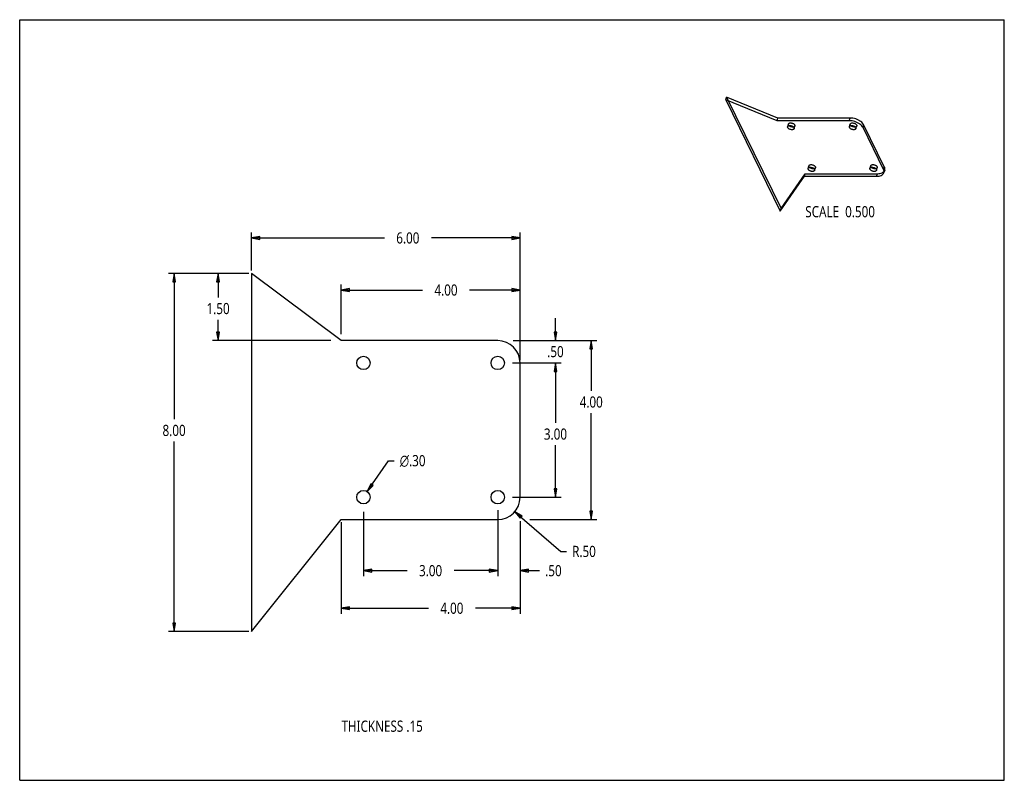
# Model space of a CAD drawing. Header units: inches. Extents: x 0 to 22, y 0 to 17.
import ezdxf

# ---------------------------------------------------------------- set-up
doc = ezdxf.new("R2010")
doc.units = ezdxf.units.IN
doc.header["$LTSCALE"] = 1.21
doc.header["$MEASUREMENT"] = 0
doc.layers.get('0').update_dxf_attribs({"linetype": 'CONTINUOUS'})
for name, color, linetype in [('BRACKET_00001DIM', 7, 'CONTINUOUS'), ('BRACKET_00001FORMAT', 7, 'CONTINUOUS'), ('BRACKET_00001SHAPE', 7, 'CONTINUOUS'), ('BRACKET_00001TEXT', 7, 'CONTINUOUS')]:
    doc.layers.add(name, color=color, linetype=linetype)
doc.styles.get("Standard").update_dxf_attribs({"font": 'MALGUN', "width": 0.8})
doc.styles.add('TEXTSTYLE_1', font='gdt', dxfattribs={"width": 0.8})
doc.dimstyles.new('DIMSTYLE_1', dxfattribs={"dimtxt": 0.25, "dimasz": 0.1875, "dimexe": 0.125, "dimexo": 0.0625, "dimgap": 0.125, "dimtad": 0, "dimtih": 1, "dimtoh": 1, "dimzin": 4, "dimdsep": 46, "dimtxsty": 'Standard', "dimblk": 'CLOSED', "dimblk1": 'CLOSED', "dimblk2": 'CLOSED', "dimcen": 0.09, "dimazin": 1, "dimtfac": 1, "dimtofl": 0, "dimtmove": 0, "dimatfit": 3, "dimldrblk": 'CLOSED', "dimfxl": 0, "dimtolj": 1, "dimtzin": 4, "dimarcsym": 0})
doc.dimstyles.new('DIMSTYLE_2', dxfattribs={"dimtxt": 0.25, "dimasz": 0.1875, "dimexe": 0.125, "dimexo": 0.0625, "dimgap": 0.09, "dimtad": 0, "dimtih": 1, "dimtoh": 1, "dimzin": 4, "dimdsep": 46, "dimtxsty": 'Standard', "dimblk": 'CLOSED', "dimblk1": 'CLOSED', "dimblk2": 'CLOSED', "dimcen": 0.09, "dimazin": 1, "dimtfac": 1, "dimtofl": 0, "dimtmove": 0, "dimatfit": 3, "dimldrblk": 'CLOSED', "dimfxl": 0, "dimtolj": 1, "dimtzin": 4, "dimarcsym": 0})
doc.dimstyles.new('DIMSTYLE_3', dxfattribs={"dimtxt": 0.25, "dimasz": 0.1875, "dimexe": 0.125, "dimexo": 0.0625, "dimgap": 0.09, "dimtad": 0, "dimtih": 1, "dimtoh": 1, "dimzin": 4, "dimdsep": 46, "dimtxsty": 'Standard', "dimblk": 'CLOSED', "dimblk1": 'CLOSED', "dimblk2": 'CLOSED', "dimcen": 0.09, "dimazin": 1, "dimtfac": 1, "dimtofl": 0, "dimtmove": 0, "dimatfit": 1, "dimldrblk": 'CLOSED', "dimfxl": 0, "dimtolj": 1, "dimtzin": 4, "dimarcsym": 0})

# ---------------------------------------------------------------- blocks, each defined once
blk = doc.blocks.new('_CLOSED')
at = {"color": 0, "linetype": 'ByBlock'}
for p, q in [((0, 0), (-1, 0.17)), ((-1, 0.17), (-1, -0.17)), ((-1, -0.17), (0, 0)), ((-1, 0), (0, 0))]:
    blk.add_line(p, q, dxfattribs=at)
blk = doc.blocks.new('*D1')
at = {"layer": 'BRACKET_00001DIM', "color": 2, "linetype": 'Continuous'}
for p, q in [((7.181, 9.971), (7.181, 11.083)), ((11.181, 9.582), (11.181, 11.083)), ((7.181, 10.958), (9, 10.958)), ((11.181, 10.958), (10.05, 10.958))]:
    blk.add_line(p, q, dxfattribs=at)
at = {"layer": 'BRACKET_00001DIM', "color": 2, "linetype": 'Continuous', "xscale": 0.1875, "yscale": 0.1875, "zscale": 0.1875, "rotation": 180}
blk.add_blockref('_CLOSED', (7.181, 10.958), dxfattribs=at)
at = {"layer": 'BRACKET_00001DIM', "color": 2, "linetype": 'Continuous', "xscale": 0.1875, "yscale": 0.1875, "zscale": 0.1875}
blk.add_blockref('_CLOSED', (11.181, 10.958), dxfattribs=at)
at = {"layer": 'BRACKET_00001DIM', "color": 2, "linetype": 'Continuous', "insert": (9.525, 11.083), "char_height": 0.25, "width": 0.8, "attachment_point": 2, "line_spacing_factor": 0.9}
blk.add_mtext('4.00', dxfattribs=at)
blk = doc.blocks.new('*D2')
at = {"layer": 'BRACKET_00001DIM', "color": 2, "linetype": 'Continuous'}
for p, q in [((11.061, 6.003), (12.094, 5.116)), ((12.094, 5.116), (12.219, 5.116))]:
    blk.add_line(p, q, dxfattribs=at)
at = {"layer": 'BRACKET_00001DIM', "color": 2, "linetype": 'Continuous', "xscale": 0.1875, "yscale": 0.1875, "zscale": 0.1875, "rotation": 139.3607784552}
blk.add_blockref('_CLOSED', (11.061, 6.003), dxfattribs=at)
at = {"layer": 'BRACKET_00001DIM', "color": 2, "linetype": 'Continuous', "insert": (12.344, 5.241), "char_height": 0.25, "width": 0.8, "attachment_point": 1, "line_spacing_factor": 0.9}
blk.add_mtext('R.50', dxfattribs=at)
blk = doc.blocks.new('*D3')
at = {"layer": 'BRACKET_00001DIM', "color": 2, "linetype": 'Continuous'}
for p, q in [((5.181, 11.391), (5.181, 12.247)), ((5.181, 12.122), (8.148, 12.122)), ((11.181, 12.122), (9.198, 12.122)), ((11.181, 9.391), (11.181, 12.247))]:
    blk.add_line(p, q, dxfattribs=at)
at = {"layer": 'BRACKET_00001DIM', "color": 2, "linetype": 'Continuous', "xscale": 0.1875, "yscale": 0.1875, "zscale": 0.1875, "rotation": 180}
blk.add_blockref('_CLOSED', (5.181, 12.122), dxfattribs=at)
at = {"layer": 'BRACKET_00001DIM', "color": 2, "linetype": 'Continuous', "xscale": 0.1875, "yscale": 0.1875, "zscale": 0.1875}
blk.add_blockref('_CLOSED', (11.181, 12.122), dxfattribs=at)
at = {"layer": 'BRACKET_00001DIM', "color": 2, "linetype": 'Continuous', "insert": (8.673, 12.247), "char_height": 0.25, "width": 0.8, "attachment_point": 2, "line_spacing_factor": 0.9}
blk.add_mtext('6.00', dxfattribs=at)
blk = doc.blocks.new('*D4')
at = {"layer": 'BRACKET_00001DIM', "color": 2, "linetype": 'Continuous'}
for p, q in [((5.119, 11.328), (3.325, 11.328)), ((3.45, 11.328), (3.45, 8.07)), ((3.45, 3.328), (3.45, 7.57)), ((5.119, 3.328), (3.325, 3.328))]:
    blk.add_line(p, q, dxfattribs=at)
at = {"layer": 'BRACKET_00001DIM', "color": 2, "linetype": 'Continuous', "xscale": 0.1875, "yscale": 0.1875, "zscale": 0.1875}
for p, rotation in [((3.45, 11.328), 90), ((3.45, 3.328), 270)]:
    blk.add_blockref('_CLOSED', p, dxfattribs=dict(at, rotation=rotation))
at = {"layer": 'BRACKET_00001DIM', "color": 2, "linetype": 'Continuous', "insert": (3.45, 7.945), "char_height": 0.25, "width": 0.8, "attachment_point": 2, "line_spacing_factor": 0.9}
blk.add_mtext('8.00', dxfattribs=at)
blk = doc.blocks.new('*D5')
at = {"layer": 'BRACKET_00001DIM', "color": 2, "linetype": 'Continuous'}
for p, q in [((5.119, 11.328), (4.308, 11.328)), ((4.433, 11.328), (4.433, 10.794)), ((4.433, 9.828), (4.433, 10.294)), ((6.952, 9.828), (4.308, 9.828))]:
    blk.add_line(p, q, dxfattribs=at)
at = {"layer": 'BRACKET_00001DIM', "color": 2, "linetype": 'Continuous', "xscale": 0.1875, "yscale": 0.1875, "zscale": 0.1875}
for p, rotation in [((4.433, 11.328), 90), ((4.433, 9.828), 270)]:
    blk.add_blockref('_CLOSED', p, dxfattribs=dict(at, rotation=rotation))
at = {"layer": 'BRACKET_00001DIM', "color": 2, "linetype": 'Continuous', "insert": (4.433, 10.669), "char_height": 0.25, "width": 0.8, "attachment_point": 2, "line_spacing_factor": 0.9}
blk.add_mtext('1.50', dxfattribs=at)
blk = doc.blocks.new('*D6')
at = {"layer": 'BRACKET_00001DIM', "color": 2, "linetype": 'Continuous'}
for p, q in [((11.029, 9.828), (12.895, 9.828)), ((12.77, 9.828), (12.77, 8.705)), ((12.77, 5.828), (12.77, 8.205)), ((11.397, 5.828), (12.895, 5.828))]:
    blk.add_line(p, q, dxfattribs=at)
at = {"layer": 'BRACKET_00001DIM', "color": 2, "linetype": 'Continuous', "xscale": 0.1875, "yscale": 0.1875, "zscale": 0.1875}
for p, rotation in [((12.77, 9.828), 90), ((12.77, 5.828), 270)]:
    blk.add_blockref('_CLOSED', p, dxfattribs=dict(at, rotation=rotation))
at = {"layer": 'BRACKET_00001DIM', "color": 2, "linetype": 'Continuous', "insert": (12.77, 8.58), "char_height": 0.25, "width": 0.8, "attachment_point": 2, "line_spacing_factor": 0.9}
blk.add_mtext('4.00', dxfattribs=at)
blk = doc.blocks.new('*D7')
at = {"layer": 'BRACKET_00001DIM', "color": 2, "linetype": 'Continuous'}
for p, q in [((7.181, 5.766), (7.181, 3.721)), ((11.181, 5.792), (11.181, 3.721)), ((7.181, 3.846), (9.131, 3.846)), ((11.181, 3.846), (10.181, 3.846))]:
    blk.add_line(p, q, dxfattribs=at)
at = {"layer": 'BRACKET_00001DIM', "color": 2, "linetype": 'Continuous', "xscale": 0.1875, "yscale": 0.1875, "zscale": 0.1875, "rotation": 180}
blk.add_blockref('_CLOSED', (7.181, 3.846), dxfattribs=at)
at = {"layer": 'BRACKET_00001DIM', "color": 2, "linetype": 'Continuous', "xscale": 0.1875, "yscale": 0.1875, "zscale": 0.1875}
blk.add_blockref('_CLOSED', (11.181, 3.846), dxfattribs=at)
at = {"layer": 'BRACKET_00001DIM', "color": 2, "linetype": 'Continuous', "insert": (9.656, 3.971), "char_height": 0.25, "width": 0.8, "attachment_point": 2, "line_spacing_factor": 0.9}
blk.add_mtext('4.00', dxfattribs=at)
blk = doc.blocks.new('*D8')
at = {"layer": 'BRACKET_00001DIM', "color": 2, "linetype": 'Continuous'}
for p, q in [((10.681, 6.038), (10.681, 4.561)), ((11.181, 5.792), (11.181, 4.561)), ((10.681, 4.686), (10.181, 4.686)), ((11.181, 4.686), (11.617, 4.686))]:
    blk.add_line(p, q, dxfattribs=at)
at = {"layer": 'BRACKET_00001DIM', "color": 2, "linetype": 'Continuous', "xscale": 0.1875, "yscale": 0.1875, "zscale": 0.1875}
blk.add_blockref('_CLOSED', (10.681, 4.686), dxfattribs=at)
at = {"layer": 'BRACKET_00001DIM', "color": 2, "linetype": 'Continuous', "xscale": 0.1875, "yscale": 0.1875, "zscale": 0.1875, "rotation": 180}
blk.add_blockref('_CLOSED', (11.181, 4.686), dxfattribs=at)
at = {"layer": 'BRACKET_00001DIM', "color": 2, "linetype": 'Continuous', "insert": (11.742, 4.811), "char_height": 0.25, "width": 0.6, "attachment_point": 1, "line_spacing_factor": 0.9}
blk.add_mtext('.50', dxfattribs=at)
blk = doc.blocks.new('*D9')
at = {"layer": 'BRACKET_00001DIM', "color": 2, "linetype": 'Continuous'}
for p, q in [((11.971, 9.828), (11.971, 10.328)), ((11.029, 9.828), (12.096, 9.828)), ((11.008, 9.328), (12.096, 9.328)), ((11.971, 9.328), (11.971, 8.828))]:
    blk.add_line(p, q, dxfattribs=at)
at = {"layer": 'BRACKET_00001DIM', "color": 2, "linetype": 'Continuous', "xscale": 0.1875, "yscale": 0.1875, "zscale": 0.1875}
for p, rotation in [((11.971, 9.828), 270), ((11.971, 9.328), 90)]:
    blk.add_blockref('_CLOSED', p, dxfattribs=dict(at, rotation=rotation))
at = {"layer": 'BRACKET_00001DIM', "color": 2, "linetype": 'Continuous', "insert": (11.971, 9.707), "char_height": 0.25, "width": 0.6, "attachment_point": 2, "line_spacing_factor": 0.9}
blk.add_mtext('.50', dxfattribs=at)
blk = doc.blocks.new('*D10')
at = {"layer": 'BRACKET_00001DIM', "color": 2, "linetype": 'Continuous'}
for p, q in [((7.767, 6.452), (8.243, 7.144)), ((8.243, 7.144), (8.368, 7.144))]:
    blk.add_line(p, q, dxfattribs=at)
at = {"layer": 'BRACKET_00001DIM', "color": 2, "linetype": 'Continuous', "xscale": 0.1875, "yscale": 0.1875, "zscale": 0.1875, "rotation": 235.4583890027}
blk.add_blockref('_CLOSED', (7.767, 6.452), dxfattribs=at)
at = {"layer": 'BRACKET_00001DIM', "color": 2, "linetype": 'Continuous', "insert": (8.493, 7.269), "char_height": 0.25, "width": 0.93333, "attachment_point": 1, "line_spacing_factor": 0.9, "style": 'TEXTSTYLE_1'}
blk.add_mtext('{\\fgdt;n}\\fMALGUN;.30', dxfattribs=at)
blk = doc.blocks.new('*D11')
at = {"layer": 'BRACKET_00001DIM', "color": 2, "linetype": 'Continuous'}
for p, q in [((7.681, 5.997), (7.681, 4.561)), ((10.681, 6.038), (10.681, 4.561)), ((7.681, 4.686), (8.656, 4.686)), ((10.681, 4.686), (9.706, 4.686))]:
    blk.add_line(p, q, dxfattribs=at)
at = {"layer": 'BRACKET_00001DIM', "color": 2, "linetype": 'Continuous', "xscale": 0.1875, "yscale": 0.1875, "zscale": 0.1875, "rotation": 180}
blk.add_blockref('_CLOSED', (7.681, 4.686), dxfattribs=at)
at = {"layer": 'BRACKET_00001DIM', "color": 2, "linetype": 'Continuous', "xscale": 0.1875, "yscale": 0.1875, "zscale": 0.1875}
blk.add_blockref('_CLOSED', (10.681, 4.686), dxfattribs=at)
at = {"layer": 'BRACKET_00001DIM', "color": 2, "linetype": 'Continuous', "insert": (9.181, 4.811), "char_height": 0.25, "width": 0.8, "attachment_point": 2, "line_spacing_factor": 0.9}
blk.add_mtext('3.00', dxfattribs=at)
blk = doc.blocks.new('*D12')
at = {"layer": 'BRACKET_00001DIM', "color": 2, "linetype": 'Continuous'}
for p, q in [((11.008, 9.328), (12.096, 9.328)), ((11.971, 9.328), (11.971, 7.988)), ((11.971, 6.328), (11.971, 7.488)), ((11.008, 6.328), (12.096, 6.328))]:
    blk.add_line(p, q, dxfattribs=at)
at = {"layer": 'BRACKET_00001DIM', "color": 2, "linetype": 'Continuous', "xscale": 0.1875, "yscale": 0.1875, "zscale": 0.1875}
for p, rotation in [((11.971, 9.328), 90), ((11.971, 6.328), 270)]:
    blk.add_blockref('_CLOSED', p, dxfattribs=dict(at, rotation=rotation))
at = {"layer": 'BRACKET_00001DIM', "color": 2, "linetype": 'Continuous', "insert": (11.971, 7.863), "char_height": 0.25, "width": 0.8, "attachment_point": 2, "line_spacing_factor": 0.9}
blk.add_mtext('3.00', dxfattribs=at)

msp = doc.modelspace()

# ---------------------------------------------------------------- linework, layer by layer
at = {"layer": 'BRACKET_00001FORMAT', "color": 7, "linetype": 'Continuous'}
for p, q in [((0, 0), (0, 17)), ((0, 17), (22, 17)), ((22, 0), (22, 17)), ((0, 0), (22, 0))]:
    msp.add_line(p, q, dxfattribs=at)
at = {"layer": 'BRACKET_00001SHAPE', "color": 7, "linetype": 'Continuous'}
for p, q in [((15.775, 15.209), (15.793, 15.268)), ((15.775, 15.209), (16.995, 12.723)), ((16.925, 14.743), (15.775, 15.209)), ((15.793, 15.268), (17.013, 12.781)), ((16.943, 14.802), (15.793, 15.268)), ((16.925, 14.743), (16.943, 14.802)), ((18.537, 14.743), (16.925, 14.743)), ((18.555, 14.802), (16.943, 14.802)), ((18.537, 14.743), (18.555, 14.802)), ((17.16, 14.61), (17.178, 14.668)), ((17.303, 14.565), (17.321, 14.624)), ((18.541, 14.61), (18.559, 14.668)), ((18.685, 14.565), (18.703, 14.624)), ((18.843, 14.587), (18.861, 14.646)), ((19.301, 13.655), (18.843, 14.587)), ((19.319, 13.714), (18.861, 14.646)), ((17.617, 13.677), (17.635, 13.736)), ((17.761, 13.633), (17.779, 13.692)), ((18.999, 13.677), (19.017, 13.736)), ((19.142, 13.633), (19.16, 13.692)), ((19.301, 13.655), (19.319, 13.714)), ((19.328, 13.64), (19.309, 13.581)), ((16.995, 12.723), (17.535, 13.5)), ((17.013, 12.781), (17.553, 13.558)), ((17.535, 13.5), (17.553, 13.558)), ((17.535, 13.5), (19.147, 13.5)), ((17.553, 13.558), (19.165, 13.558)), ((19.147, 13.5), (19.165, 13.558)), ((16.995, 12.723), (17.013, 12.781)), ((5.181, 11.328), (5.181, 3.328)), ((7.181, 9.828), (5.181, 11.328)), ((10.681, 9.828), (7.181, 9.828)), ((11.181, 6.328), (11.181, 9.328)), ((5.181, 3.328), (7.181, 5.828)), ((7.181, 5.828), (10.681, 5.828))]:
    msp.add_line(p, q, dxfattribs=at)
for centre in [(7.681, 9.328), (10.681, 9.328), (7.681, 6.328), (10.681, 6.328)]:
    msp.add_circle(centre, 0.15, dxfattribs=at)
for centre, start, end in [((10.681, 9.328), 0, 90), ((10.681, 6.328), 270, 360)]:
    msp.add_arc(centre, 0.5, start, end, dxfattribs=at)
for points, knots in [([(18.843, 14.587), (18.836, 14.602), (18.815, 14.631), (18.774, 14.668), (18.722, 14.699), (18.662, 14.724), (18.6, 14.739), (18.558, 14.743), (18.537, 14.743)], [0, 0, 0, 0, 0.136133, 0.292005, 0.463624, 0.644239, 0.825767, 1, 1, 1, 1]), ([(18.861, 14.646), (18.854, 14.661), (18.834, 14.69), (18.792, 14.726), (18.74, 14.758), (18.681, 14.782), (18.618, 14.798), (18.576, 14.802), (18.555, 14.802)], [0, 0, 0, 0, 0.136133, 0.292005, 0.463624, 0.644239, 0.825767, 1, 1, 1, 1]), ([(17.162, 14.587), (17.16, 14.592), (17.158, 14.6), (17.16, 14.613), (17.169, 14.624), (17.182, 14.631), (17.2, 14.634), (17.219, 14.634), (17.239, 14.63), (17.259, 14.623), (17.277, 14.614), (17.291, 14.602), (17.298, 14.592), (17.3, 14.587)], [0, 0, 0, 0, 0.072486, 0.137771, 0.205837, 0.284886, 0.377605, 0.482158, 0.594013, 0.707305, 0.815932, 0.914594, 1, 1, 1, 1]), ([(17.3, 14.587), (17.302, 14.583), (17.305, 14.575), (17.303, 14.562), (17.294, 14.551), (17.28, 14.544), (17.263, 14.541), (17.244, 14.541), (17.223, 14.545), (17.203, 14.552), (17.186, 14.561), (17.172, 14.573), (17.165, 14.583), (17.162, 14.587)], [0, 0, 0, 0, 0.072486, 0.137771, 0.205837, 0.284886, 0.377605, 0.482158, 0.594013, 0.707305, 0.815932, 0.914594, 1, 1, 1, 1]), ([(17.18, 14.646), (17.178, 14.65), (17.176, 14.659), (17.178, 14.672), (17.187, 14.683), (17.201, 14.69), (17.218, 14.693), (17.237, 14.693), (17.258, 14.689), (17.277, 14.682), (17.295, 14.672), (17.309, 14.66), (17.316, 14.651), (17.319, 14.646)], [0, 0, 0, 0, 0.072486, 0.137771, 0.205837, 0.284886, 0.377605, 0.482158, 0.594013, 0.707305, 0.815932, 0.914594, 1, 1, 1, 1]), ([(17.319, 14.646), (17.321, 14.642), (17.323, 14.634), (17.321, 14.62), (17.312, 14.61), (17.298, 14.603), (17.281, 14.599), (17.262, 14.6), (17.241, 14.603), (17.222, 14.61), (17.204, 14.62), (17.19, 14.632), (17.183, 14.641), (17.18, 14.646)], [0, 0, 0, 0, 0.072486, 0.137771, 0.205837, 0.284886, 0.377605, 0.482158, 0.594013, 0.707305, 0.815932, 0.914594, 1, 1, 1, 1]), ([(18.544, 14.587), (18.542, 14.592), (18.539, 14.6), (18.542, 14.613), (18.55, 14.624), (18.564, 14.631), (18.581, 14.634), (18.601, 14.634), (18.621, 14.63), (18.641, 14.623), (18.659, 14.614), (18.673, 14.602), (18.68, 14.592), (18.682, 14.587)], [0, 0, 0, 0, 0.072486, 0.137771, 0.205837, 0.284886, 0.377605, 0.482158, 0.594013, 0.707305, 0.815932, 0.914594, 1, 1, 1, 1]), ([(18.682, 14.587), (18.684, 14.583), (18.687, 14.575), (18.684, 14.562), (18.676, 14.551), (18.662, 14.544), (18.645, 14.541), (18.625, 14.541), (18.605, 14.545), (18.585, 14.552), (18.567, 14.561), (18.553, 14.573), (18.546, 14.583), (18.544, 14.587)], [0, 0, 0, 0, 0.072486, 0.137771, 0.205837, 0.284886, 0.377605, 0.482158, 0.594013, 0.707305, 0.815932, 0.914594, 1, 1, 1, 1]), ([(18.562, 14.646), (18.56, 14.65), (18.557, 14.659), (18.56, 14.672), (18.569, 14.683), (18.582, 14.69), (18.599, 14.693), (18.619, 14.693), (18.639, 14.689), (18.659, 14.682), (18.677, 14.672), (18.691, 14.66), (18.698, 14.651), (18.7, 14.646)], [0, 0, 0, 0, 0.072486, 0.137771, 0.205837, 0.284886, 0.377605, 0.482158, 0.594013, 0.707305, 0.815932, 0.914594, 1, 1, 1, 1]), ([(18.7, 14.646), (18.702, 14.642), (18.705, 14.634), (18.703, 14.62), (18.694, 14.61), (18.68, 14.603), (18.663, 14.599), (18.643, 14.6), (18.623, 14.603), (18.603, 14.61), (18.586, 14.62), (18.571, 14.632), (18.564, 14.641), (18.562, 14.646)], [0, 0, 0, 0, 0.072486, 0.137771, 0.205837, 0.284886, 0.377605, 0.482158, 0.594013, 0.707305, 0.815932, 0.914594, 1, 1, 1, 1]), ([(17.62, 13.655), (17.618, 13.659), (17.615, 13.668), (17.618, 13.681), (17.626, 13.692), (17.64, 13.698), (17.657, 13.702), (17.677, 13.702), (17.697, 13.698), (17.717, 13.691), (17.735, 13.681), (17.749, 13.669), (17.756, 13.66), (17.758, 13.655)], [0, 0, 0, 0, 0.072486, 0.137771, 0.205837, 0.284886, 0.377605, 0.482158, 0.594013, 0.707305, 0.815932, 0.914594, 1, 1, 1, 1]), ([(17.758, 13.655), (17.76, 13.651), (17.763, 13.642), (17.76, 13.629), (17.751, 13.619), (17.738, 13.612), (17.721, 13.608), (17.701, 13.608), (17.681, 13.612), (17.661, 13.619), (17.643, 13.629), (17.629, 13.641), (17.622, 13.65), (17.62, 13.655)], [0, 0, 0, 0, 0.072486, 0.137771, 0.205837, 0.284886, 0.377605, 0.482158, 0.594013, 0.707305, 0.815932, 0.914594, 1, 1, 1, 1]), ([(17.638, 13.714), (17.636, 13.718), (17.633, 13.726), (17.636, 13.74), (17.645, 13.75), (17.658, 13.757), (17.675, 13.761), (17.695, 13.761), (17.715, 13.757), (17.735, 13.75), (17.753, 13.74), (17.767, 13.728), (17.774, 13.719), (17.776, 13.714)], [0, 0, 0, 0, 0.072486, 0.137771, 0.205837, 0.284886, 0.377605, 0.482158, 0.594013, 0.707305, 0.815932, 0.914594, 1, 1, 1, 1]), ([(17.776, 13.714), (17.778, 13.71), (17.781, 13.701), (17.779, 13.688), (17.77, 13.677), (17.756, 13.67), (17.739, 13.667), (17.719, 13.667), (17.699, 13.671), (17.679, 13.678), (17.662, 13.688), (17.647, 13.7), (17.64, 13.709), (17.638, 13.714)], [0, 0, 0, 0, 0.072486, 0.137771, 0.205837, 0.284886, 0.377605, 0.482158, 0.594013, 0.707305, 0.815932, 0.914594, 1, 1, 1, 1]), ([(19.001, 13.655), (18.999, 13.659), (18.997, 13.668), (18.999, 13.681), (19.008, 13.692), (19.022, 13.698), (19.039, 13.702), (19.058, 13.702), (19.079, 13.698), (19.098, 13.691), (19.116, 13.681), (19.13, 13.669), (19.137, 13.66), (19.14, 13.655)], [0, 0, 0, 0, 0.072486, 0.137771, 0.205837, 0.284886, 0.377605, 0.482158, 0.594013, 0.707305, 0.815932, 0.914594, 1, 1, 1, 1]), ([(19.14, 13.655), (19.142, 13.651), (19.144, 13.642), (19.142, 13.629), (19.133, 13.619), (19.119, 13.612), (19.102, 13.608), (19.083, 13.608), (19.062, 13.612), (19.043, 13.619), (19.025, 13.629), (19.011, 13.641), (19.004, 13.65), (19.001, 13.655)], [0, 0, 0, 0, 0.072486, 0.137771, 0.205837, 0.284886, 0.377605, 0.482158, 0.594013, 0.707305, 0.815932, 0.914594, 1, 1, 1, 1]), ([(19.02, 13.714), (19.018, 13.718), (19.015, 13.726), (19.017, 13.74), (19.026, 13.75), (19.04, 13.757), (19.057, 13.761), (19.076, 13.761), (19.097, 13.757), (19.117, 13.75), (19.134, 13.74), (19.148, 13.728), (19.155, 13.719), (19.158, 13.714)], [0, 0, 0, 0, 0.072486, 0.137771, 0.205837, 0.284886, 0.377605, 0.482158, 0.594013, 0.707305, 0.815932, 0.914594, 1, 1, 1, 1]), ([(19.158, 13.714), (19.16, 13.71), (19.162, 13.701), (19.16, 13.688), (19.151, 13.677), (19.138, 13.67), (19.12, 13.667), (19.101, 13.667), (19.081, 13.671), (19.061, 13.678), (19.043, 13.688), (19.029, 13.7), (19.022, 13.709), (19.02, 13.714)], [0, 0, 0, 0, 0.072486, 0.137771, 0.205837, 0.284886, 0.377605, 0.482158, 0.594013, 0.707305, 0.815932, 0.914594, 1, 1, 1, 1]), ([(19.147, 13.5), (19.166, 13.5), (19.202, 13.503), (19.25, 13.517), (19.288, 13.542), (19.311, 13.576), (19.315, 13.617), (19.307, 13.643), (19.301, 13.655)], [0, 0, 0, 0, 0.212849, 0.400136, 0.561148, 0.703635, 0.844047, 1, 1, 1, 1]), ([(19.165, 13.558), (19.184, 13.558), (19.22, 13.561), (19.269, 13.576), (19.306, 13.601), (19.329, 13.635), (19.334, 13.675), (19.325, 13.701), (19.319, 13.714)], [0, 0, 0, 0, 0.212849, 0.400136, 0.561148, 0.703635, 0.844047, 1, 1, 1, 1])]:
    msp.add_open_spline(points, degree=3, knots=knots, dxfattribs=at)

# ---------------------------------------------------------------- texts
at = {"layer": 'BRACKET_00001TEXT', "color": 2, "linetype": 'Continuous', "char_height": 0.25, "attachment_point": 1, "line_spacing_factor": 0.9}
for s, insert, width in [('SCALE  0.500', (17.553, 12.834), 2.4), ('THICKNESS .15', (7.19, 1.335), 2.6)]:
    msp.add_mtext(s, dxfattribs=dict(at, insert=insert, width=width))

# ---------------------------------------------------------------- dimensions: what is measured, and where the dimension line sits
at = {"layer": 'BRACKET_00001DIM', "color": 2, "linetype": 'Continuous'}
for base, p1, p2, angle, picture, middle in [((5.181, 12.122), (11.181, 9.328), (5.181, 11.328), 180, '*D3', (8.673, 12.122)), ((3.45, 11.328), (5.181, 3.328), (5.181, 11.328), 90, '*D4', (3.443, 7.82)), ((4.433, 11.328), (7.015, 9.828), (5.181, 11.328), 90, '*D5', (4.458, 10.544)), ((7.181, 10.958), (11.181, 9.519), (7.181, 9.908), 180, '*D1', (9.525, 10.958)), ((11.971, 9.328), (10.966, 9.828), (10.946, 9.328), 270, '*D9', (11.99, 9.582)), ((12.77, 5.828), (10.966, 9.828), (11.335, 5.828), 270, '*D6', (12.77, 8.455)), ((11.971, 6.328), (10.946, 9.328), (10.946, 6.328), 270, '*D12', (11.971, 7.738)), ((7.681, 4.686), (10.681, 6.1), (7.681, 6.06), 180, '*D11', (9.181, 4.686)), ((10.681, 4.686), (11.181, 5.855), (10.681, 6.1), 180, '*D8', (12.06, 4.686)), ((7.181, 3.846), (11.181, 5.855), (7.181, 5.828), 180, '*D7', (9.656, 3.846))]:
    dim = msp.add_linear_dim(base=base, p1=p1, p2=p2, angle=angle, dimstyle='DIMSTYLE_1', dxfattribs=at)
    dim.commit()
    dim.dimension.update_dxf_attribs({"geometry": picture, "text_midpoint": middle, "dimtype": 160})
dim = msp.add_diameter_dim_2p(p1=(7.767, 6.452), p2=(7.596, 6.205), text='%%c<>', dimstyle='DIMSTYLE_3', override={"dimpost": '<>'}, dxfattribs=at)
dim.commit()
dim.dimension.update_dxf_attribs({"geometry": '*D10', "text_midpoint": (8.96, 7.144), "dimtype": 163})
dim = msp.add_radius_dim(center=(10.681, 6.328), mpoint=(11.061, 6.003), text='R<>', dimstyle='DIMSTYLE_2', override={"dimpost": '<>'}, dxfattribs=at)
dim.commit()
dim.dimension.update_dxf_attribs({"geometry": '*D2', "text_midpoint": (12.744, 5.116), "dimtype": 164})

doc.saveas('drawing.dxf')
